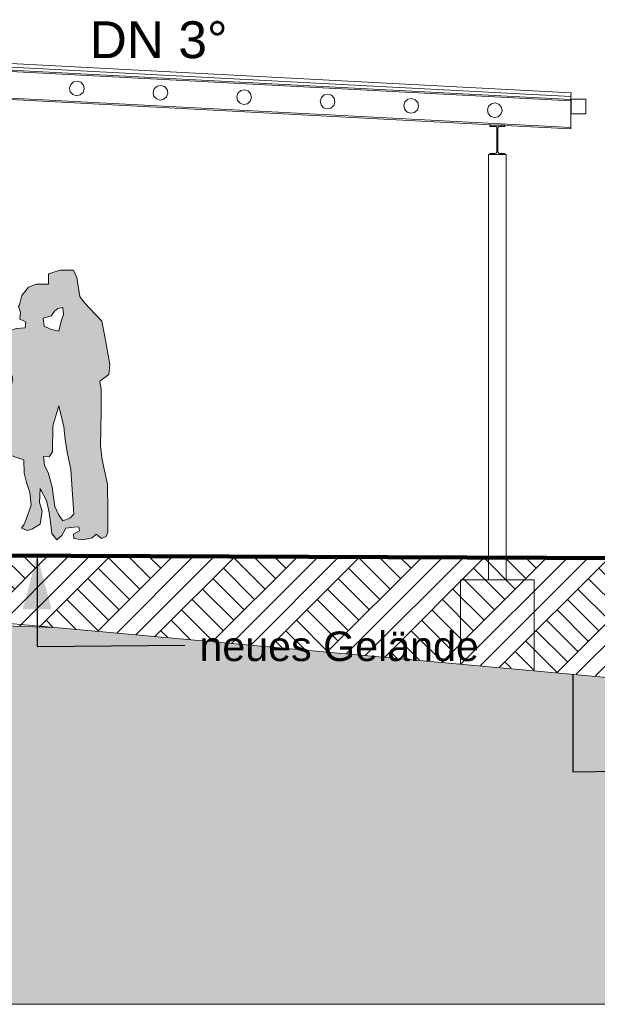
# Model space of a CAD drawing. Header units: metres. Extents: x -69 to 133, y -8 to 26.
# Tile 60 of 108: x -26.92 to -23, y -3.1 to 3.58. Entities that reach past the tile are written whole.
import ezdxf

# ---------------------------------------------------------------- set-up
doc = ezdxf.new("R2010")
doc.units = ezdxf.units.M
doc.header["$MEASUREMENT"] = 0
for name, color, linetype in [('10 Stütze', 7, 'Continuous'), ('20 Fundament', 7, 'Continuous'), ('30 Dachaufbau', 7, 'Continuous'), ('30 Dachentwässerung', 7, 'Continuous'), ('30 Dachstuhl', 7, 'Continuous'), ('60 Ausstattung außen', 7, 'Continuous'), ('60 Gelände 2D Übersicht', 7, 'Continuous'), ('60 Gelände Hänle', 7, 'Continuous'), ('90 Allgemein Beschriftung', 7, 'Continuous'), ('94 Genehmigungsplanung Bemaßung', 7, 'Continuous')]:
    doc.layers.add(name, color=color, linetype=linetype)
doc.styles.add('ERSTELLTER_STIL_2', font='arial.ttf')
doc.styles.add('ERSTELLTER_STIL_3', font='ARIALUNI.ttf')
doc.dimstyles.new('ERSTELLTER_STIL__1', dxfattribs={"dimtxt": 0.25, "dimasz": 0.19, "dimexe": 0.18, "dimexo": 0.1, "dimgap": 0, "dimtad": 1, "dimzin": 0, "dimdsep": 46, "dimtxsty": 'ERSTELLTER_STIL_2', "dimblk": 'ARROWHEAD_6', "dimblk1": 'ARROWHEAD_6', "dimblk2": 'ARROWHEAD_6', "dimcen": 0.09, "dimclrd": 7, "dimclre": 7, "dimclrt": 7, "dimazin": 0, "dimtfac": 1, "dimtdec": 4, "dimtmove": 0, "dimatfit": 3, "dimfxl": 1, "dimtolj": 1, "dimtzin": 0, "dimarcsym": 0})
doc.dimstyles.new('ERSTELLTER_STIL__3', dxfattribs={"dimtxt": 0.18, "dimasz": 0.3648, "dimexe": 0.18, "dimexo": 0.0625, "dimgap": 0, "dimtad": 0, "dimtih": 1, "dimtoh": 1, "dimdec": 4, "dimzin": 0, "dimdsep": 46, "dimcen": 0.09, "dimadec": 0, "dimazin": 0, "dimtfac": 1, "dimtdec": 4, "dimtmove": 0, "dimatfit": 3, "dimldrblk": 'ARROWHEAD_5', "dimfxl": 1, "dimtolj": 1, "dimtzin": 0, "dimarcsym": 0})
pattern_1 = [(45, (-33357.27905, 0), (-0.2121320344, 0.2121320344), []), (45, (-33357.34976, 0.0707), (-0.424264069, 0.424264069), []), (45, (-33357.4205, 0.1414), (-0.424264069, 0.424264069), []), (135, (-33357.49118, 0.21213), (0.07071067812, 0.07071067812), [0.3, -0.3])]

# ---------------------------------------------------------------- blocks, each defined once
blk = doc.blocks.new('Gruppierung Kontur 03 27[8]_2', base_point=(-27.1811, 0))
at = {"layer": '60 Ausstattung außen', "linetype": 'Continuous', "lineweight": 0, "true_color": 0xffffff}
blk.add_hatch(color=7, dxfattribs=at).paths.add_polyline_path([(-27.1652, 1.3077), (-27.1781, 1.3705), (-27.1947, 1.4571), (-27.235, 1.5509), (-27.2327, 1.596), (-27.2101, 1.6126), (-27.1674, 1.6114), (-27.158, 1.6482), (-27.1508, 1.7064), (-27.1591, 1.7752), (-27.1627, 1.8192), (-27.2398, 1.8785), (-27.292, 1.8714), (-27.3358, 1.837), (-27.3572, 1.7859), (-27.3501, 1.7456), (-27.3394, 1.704), (-27.3453, 1.6423), (-27.4165, 1.6114), (-27.4592, 1.5829), (-27.4829, 1.5461), (-27.5043, 1.4084), (-27.5102, 1.2945), (-27.5054, 1.2339), (-27.5019, 1.2031), (-27.4426, 1.1817), (-27.4555, 1.1308), (-27.4555, 1.0635), (-27.4134, 1.034), (-27.4134, 0.975), (-27.4008, 0.895), (-27.3768, 0.8214), (-27.343, 0.6701), (-27.3418, 0.5917), (-27.3833, 0.3852), (-27.4058, 0.2333), (-27.4129, 0.1775), (-27.3963, 0.1062), (-27.3643, 0.1027), (-27.337, 0.0849), (-27.3412, 0.0421), (-27.3098, 0.0113), (-27.2635, 0.0101), (-27.2196, -0.0018), (-27.1425, 0.0018), (-27.0619, 0.0279), (-27.0643, 0.0433), (-27.1378, 0.0611), (-27.171, 0.0908), (-27.1295, 0.1157), (-27.2125, 0.1597), (-27.2137, 0.2701), (-27.1947, 0.4529), (-27.1639, 0.5858), (-27.1473, 0.676), (-27.1283, 0.8576), (-27.1567, 1.0213), (-27.1259, 1.0678), (-27.1188, 1.1746), (-27.1357, 1.194), (-27.1189, 1.2066), (-27.0978, 1.2487), (-27.1189, 1.2993)])
h = blk.add_hatch(color=7, dxfattribs=at)
h.paths.add_polyline_path([(-26.9647, 1.1414), (-26.9943, 1.0238), (-27.0263, 0.898), (-27.0453, 0.7781), (-27.037, 0.6701), (-26.999, 0.6333), (-26.9397, 0.6107), (-26.8911, 0.5929), (-26.8888, 0.5027), (-26.8733, 0.4398), (-26.8496, 0.3733), (-26.8413, 0.2879), (-26.8745, 0.1881), (-26.8888, 0.1573), (-26.9065, 0.13), (-26.8662, 0.1146), (-26.8354, 0.1229), (-26.7796, 0.1585), (-26.7654, 0.2451), (-26.7856, 0.3045), (-26.7808, 0.3994), (-26.7381, 0.3175), (-26.718, 0.2368), (-26.7073, 0.1561), (-26.7002, 0.0944), (-26.667, 0.0516), (-26.6326, 0.0801), (-26.6065, 0.13), (-26.5484, 0.1371), (-26.5176, 0.1383), (-26.514, 0.1122), (-26.5531, 0.0896), (-26.5519, 0.0611), (-26.4903, 0.0516), (-26.4274, 0.0647), (-26.3995, 0.0907), (-26.3634, 0.0611), (-26.3326, 0.073), (-26.3207, 0.1027), (-26.3219, 0.2439), (-26.3242, 0.4291), (-26.3598, 0.5941), (-26.3717, 0.6879), (-26.3669, 0.9253), (-26.3658, 1.0701), (-26.3764, 1.1283), (-26.3153, 1.1729), (-26.3069, 1.2403), (-26.3406, 1.4298), (-26.3622, 1.5343), (-26.4061, 1.5829), (-26.4796, 1.6601), (-26.5104, 1.7016), (-26.5318, 1.831), (-26.5543, 1.8809), (-26.6433, 1.8797), (-26.7239, 1.8548), (-26.7239, 1.7859), (-26.8081, 1.7859), (-26.8591, 1.7657), (-26.9042, 1.7088), (-26.9208, 1.6459), (-26.9267, 1.634), (-26.9137, 1.5948), (-26.9172, 1.5473), (-26.8769, 1.5295), (-26.8828, 1.4903), (-26.9433, 1.4856), (-26.9896, 1.4666), (-27.0074, 1.3075)])
h.paths.add_polyline_path([(-26.6528, 0.9609), (-26.6184, 0.8185), (-26.6101, 0.733), (-26.5958, 0.6464), (-26.5721, 0.5276), (-26.5519, 0.2249), (-26.5792, 0.1988), (-26.6255, 0.1798), (-26.6563, 0.2226), (-26.68, 0.2772), (-26.6978, 0.4089), (-26.7251, 0.5087), (-26.75, 0.5561), (-26.7571, 0.6155), (-26.7192, 0.6143), (-26.6972, 0.6493), (-26.6943, 0.8256)], flags=0)
h.paths.add_polyline_path([(-26.7097, 1.4797), (-26.7536, 1.501), (-26.7595, 1.5545), (-26.7049, 1.5711), (-26.6836, 1.6031), (-26.6599, 1.6209), (-26.6255, 1.6269), (-26.6207, 1.5794), (-26.6385, 1.5355), (-26.6528, 1.4678)], flags=0)
at = {"layer": '60 Ausstattung außen', "color": 7, "linetype": 'Continuous', "lineweight": 13, "flags": 128}
for points in [[(-27.1652, 1.3077), (-27.1781, 1.3705), (-27.1947, 1.4571), (-27.235, 1.5509), (-27.2327, 1.596), (-27.2101, 1.6126), (-27.1674, 1.6114), (-27.158, 1.6482), (-27.1508, 1.7064), (-27.1591, 1.7752), (-27.1627, 1.8192), (-27.2398, 1.8785), (-27.292, 1.8714), (-27.3358, 1.837), (-27.3572, 1.7859), (-27.3501, 1.7456), (-27.3394, 1.704), (-27.3453, 1.6423), (-27.4165, 1.6114), (-27.4592, 1.5829), (-27.4829, 1.5461), (-27.5043, 1.4084), (-27.5102, 1.2945), (-27.5054, 1.2339), (-27.5019, 1.2031), (-27.4426, 1.1817), (-27.4555, 1.1308), (-27.4555, 1.0635), (-27.4134, 1.034), (-27.4134, 0.975), (-27.4008, 0.895), (-27.3768, 0.8214), (-27.343, 0.6701), (-27.3418, 0.5917), (-27.3833, 0.3852), (-27.4058, 0.2333), (-27.4129, 0.1775), (-27.3963, 0.1062), (-27.3643, 0.1027), (-27.337, 0.0849), (-27.3412, 0.0421), (-27.3098, 0.0113), (-27.2635, 0.0101), (-27.2196, -0.0018), (-27.1425, 0.0018), (-27.0619, 0.0279), (-27.0643, 0.0433), (-27.1378, 0.0611), (-27.171, 0.0908), (-27.1295, 0.1157), (-27.2125, 0.1597), (-27.2137, 0.2701), (-27.1947, 0.4529), (-27.1639, 0.5858), (-27.1473, 0.676), (-27.1283, 0.8576), (-27.1567, 1.0213), (-27.1259, 1.0678), (-27.1188, 1.1746), (-27.1357, 1.194), (-27.1189, 1.2066), (-27.0978, 1.2487), (-27.1189, 1.2993)], [(-26.9647, 1.1414), (-26.9943, 1.0238), (-27.0263, 0.898), (-27.0453, 0.7781), (-27.037, 0.6701), (-26.999, 0.6333), (-26.9397, 0.6107), (-26.8911, 0.5929), (-26.8888, 0.5027), (-26.8733, 0.4398), (-26.8496, 0.3733), (-26.8413, 0.2879), (-26.8745, 0.1881), (-26.8888, 0.1573), (-26.9065, 0.13), (-26.8662, 0.1146), (-26.8354, 0.1229), (-26.7796, 0.1585), (-26.7654, 0.2451), (-26.7856, 0.3045), (-26.7808, 0.3994), (-26.7381, 0.3175), (-26.718, 0.2368), (-26.7073, 0.1561), (-26.7002, 0.0944), (-26.667, 0.0516), (-26.6326, 0.0801), (-26.6065, 0.13), (-26.5484, 0.1371), (-26.5176, 0.1383), (-26.514, 0.1122), (-26.5531, 0.0896), (-26.5519, 0.0611), (-26.4903, 0.0516), (-26.4274, 0.0647), (-26.3995, 0.0907), (-26.3634, 0.0611), (-26.3326, 0.073), (-26.3207, 0.1027), (-26.3219, 0.2439), (-26.3242, 0.4291), (-26.3598, 0.5941), (-26.3717, 0.6879), (-26.3669, 0.9253), (-26.3658, 1.0701), (-26.3764, 1.1283), (-26.3153, 1.1729), (-26.3069, 1.2403), (-26.3406, 1.4298), (-26.3622, 1.5343), (-26.4061, 1.5829), (-26.4796, 1.6601), (-26.5104, 1.7016), (-26.5318, 1.831), (-26.5543, 1.8809), (-26.6433, 1.8797), (-26.7239, 1.8548), (-26.7239, 1.7859), (-26.8081, 1.7859), (-26.8591, 1.7657), (-26.9042, 1.7088), (-26.9208, 1.6459), (-26.9267, 1.634), (-26.9137, 1.5948), (-26.9172, 1.5473), (-26.8769, 1.5295), (-26.8828, 1.4903), (-26.9433, 1.4856), (-26.9896, 1.4666), (-27.0074, 1.3075)], [(-26.7097, 1.4797), (-26.7536, 1.501), (-26.7595, 1.5545), (-26.7049, 1.5711), (-26.6836, 1.6031), (-26.6599, 1.6209), (-26.6255, 1.6269), (-26.6207, 1.5794), (-26.6385, 1.5355), (-26.6528, 1.4678)], [(-26.6528, 0.9609), (-26.6184, 0.8185), (-26.6101, 0.733), (-26.5958, 0.6464), (-26.5721, 0.5276), (-26.5519, 0.2249), (-26.5792, 0.1988), (-26.6255, 0.1798), (-26.6563, 0.2226), (-26.68, 0.2772), (-26.6978, 0.4089), (-26.7251, 0.5087), (-26.75, 0.5561), (-26.7571, 0.6155), (-26.7192, 0.6143), (-26.6972, 0.6493), (-26.6943, 0.8256)]]:
    blk.add_lwpolyline(points, close=True, dxfattribs=at)
blk = doc.blocks.new('*D34', base_point=(-33357.279, 0))
at = {"layer": '94 Genehmigungsplanung Bemaßung', "color": 7, "linetype": 'Continuous', "lineweight": 13}
for p, q in [((-22.1718, 2.9646), (-21.9718, 2.7646)), ((-21.8843, 2.8646), (-22.2593, 2.8646)), ((-22.0718, -0.0354), (-22.0718, 2.8646)), ((-22.1718, 0.0646), (-21.9718, -0.1354)), ((-21.8843, -0.0354), (-22.2593, -0.0354)), ((-22.0718, -0.1854), (-22.0718, -0.0354))]:
    blk.add_line(p, q, dxfattribs=at)
at = {"layer": '94 Genehmigungsplanung Bemaßung', "color": 7, "lineweight": 13, "char_height": 0.25, "attachment_point": 7, "rotation": 90, "style": 'ERSTELLTER_STIL_2'}
for s, insert in [('\\A1;{\\pql;\\fArial|b0|i0|c0|p0;\\W1.000000;20\\fArial|b0|i0|c0|p0;\\W1.000000;\\A1{\\H.66x;\\S5^  ;}}', (-22.1062, 2.2574)), ('\\A1;{\\pql;\\fArial|b0|i0|c0|p0;\\W1.000000;2,90}', (-22.1218, 0.8274))]:
    blk.add_mtext(s, dxfattribs=dict(at, insert=insert))
blk = doc.blocks.new('ARROWHEAD_6')
at = {"color": 0, "linetype": 'Continuous', "lineweight": 0}
for p, q in [((-0.5, -0.5), (0.5, 0.5)), ((0, 0), (-1, 0))]:
    blk.add_line(p, q, dxfattribs=at)
blk = doc.blocks.new('*D35', base_point=(-33357.279, 0))
at = {"layer": '94 Genehmigungsplanung Bemaßung', "color": 7, "linetype": 'Continuous', "lineweight": 13}
for p, q in [((-22.0718, 3.071), (-22.0718, 3.221)), ((-21.9718, 2.971), (-22.1718, 3.171)), ((-21.8843, 3.071), (-22.2593, 3.071)), ((-22.0718, 2.8646), (-22.0718, 3.071)), ((-22.1718, 2.9646), (-21.9718, 2.7646)), ((-21.8843, 2.8646), (-22.2593, 2.8646))]:
    blk.add_line(p, q, dxfattribs=at)
blk = doc.blocks.new('ARROWHEAD_5')
at = {"linetype": 'Continuous', "lineweight": 0}
blk.add_hatch(color=0, dxfattribs=at).paths.add_polyline_path([(-1, 0.2679), (0, 0), (-1, -0.2679)])
at = {"color": 0, "linetype": 'Continuous', "lineweight": 0}
blk.add_line((0, 0), (-1, 0), dxfattribs=at)

msp = doc.modelspace()

# ---------------------------------------------------------------- hatches: boundary and pattern name
at = {"layer": '60 Gelände 2D Übersicht', "linetype": 'Continuous', "lineweight": 18, "true_color": 0xffa8a8}
h = msp.add_hatch(dxfattribs=at)
h.set_pattern_fill('Boden__gewachsen_0002', color=21, style=0, pattern_type=2)
h.set_pattern_definition(pattern_1)
h.paths.add_polyline_path([(-28.1719, -0.0496), (-17.662, -0.0949), (-17.6215, -0.1678), (-10.3394, -0.3604), (-10.2492, -0.469), (-14.7581, -1.442), (-17.6068, -1.354), (-26.6805, -0.5442), (-28.0897, -0.4983), (-28.0897, -0.4), (-28.2091, -0.3857)])
at = {"layer": '60 Gelände Hänle', "linetype": 'Continuous', "lineweight": 18, "true_color": 0x9f9f9f}
h = msp.add_hatch(dxfattribs=at)
h.set_pattern_fill('Boden__gewachsen_0002', color=253, style=0, pattern_type=2)
h.set_pattern_definition(pattern_1)
h.paths.add_polyline_path([(-50.6355, -1.7085), (-50.6355, -3.1), (-17.6182, -3.1), (-17.6182, -1.3638), (-26.6805, -0.5442), (-28.5897, -0.482), (-28.5897, -0.491), (-34.6002, -0.491), (-34.6002, -0.4), (-35.0002, -0.4), (-35.0002, -0.491), (-35.9802, -0.491), (-49.5558, -1.8787)])

# ---------------------------------------------------------------- linework, layer by layer
at = {"layer": '10 Stütze', "color": 7, "linetype": 'Continuous', "lineweight": 13}
for p, q in [((-23.7397, 2.6646), (-23.7299, 2.6646)), ((-23.7397, -0.2195), (-23.7397, 2.6646)), ((-23.6293, 2.6646), (-23.6197, 2.6646)), ((-23.6197, -0.2195), (-23.6197, 2.6646))]:
    msp.add_line(p, q, dxfattribs=at)
at = {"layer": '20 Fundament', "color": 7, "linetype": 'Continuous', "lineweight": 13}
for p, q in [((-23.4297, -0.2195), (-23.9297, -0.2195)), ((-23.9297, -0.2195), (-23.9297, -0.793)), ((-23.4297, -0.8382), (-23.4297, -0.2195))]:
    msp.add_line(p, q, dxfattribs=at)
at = {"layer": '30 Dachaufbau', "color": 7, "linetype": 'Continuous', "lineweight": 13}
for p, q in [((-28.182, 3.3006), (-23.182, 3.0386)), ((-28.1809, 3.3206), (-23.1809, 3.0585)), ((-23.1809, 3.0585), (-23.182, 3.0386))]:
    msp.add_line(p, q, dxfattribs=at)
at = {"layer": '30 Dachentwässerung', "color": 7, "linetype": 'Continuous', "lineweight": 13}
for p, q in [((-23.1797, 3.0409), (-23.0797, 3.0409)), ((-23.1797, 2.9409), (-23.1797, 3.0409)), ((-23.0797, 3.0409), (-23.0797, 2.9409)), ((-23.0797, 2.9409), (-23.1797, 2.9409))]:
    msp.add_line(p, q, dxfattribs=at)
at = {"layer": '30 Dachstuhl', "color": 7, "linetype": 'Continuous', "lineweight": 13}
for p, q in [((-23.1803, 3.0835), (-28.1734, 3.3452)), ((-28.1797, 3.3008), (-23.1809, 3.0388)), ((-23.1809, 3.0288), (-28.1797, 3.2907)), ((-23.1816, 3.0585), (-28.1747, 3.3202)), ((-26.5728, 3.1414), (-26.5808, 3.1168)), ((-26.5536, 3.1588), (-26.5728, 3.1414)), ((-26.5283, 3.1641), (-26.5536, 3.1588)), ((-26.5536, 3.1588), (-26.5536, 3.1588)), ((-26.5037, 3.1561), (-26.5283, 3.1641)), ((-26.5283, 3.1641), (-26.5283, 3.1641)), ((-26.4864, 3.1369), (-26.5037, 3.1561)), ((-28.1797, 3.1105), (-23.1809, 2.8485)), ((-23.6797, 2.8646), (-28.1797, 3.1005)), ((-26.5808, 3.1168), (-26.5755, 3.0915)), ((-26.5755, 3.0915), (-26.5581, 3.0723)), ((-26.5082, 3.0697), (-26.489, 3.087)), ((-26.489, 3.087), (-26.481, 3.1116)), ((-26.481, 3.1116), (-26.4864, 3.1369)), ((-26.0062, 3.1117), (-26.0142, 3.0871)), ((-26.0142, 3.0871), (-26.0088, 3.0618)), ((-25.987, 3.1291), (-26.0062, 3.1117)), ((-25.9616, 3.1344), (-25.987, 3.1291)), ((-25.987, 3.1291), (-25.987, 3.1291)), ((-25.987, 3.1291), (-25.987, 3.1291)), ((-25.937, 3.1264), (-25.9616, 3.1344)), ((-25.9616, 3.1344), (-25.9616, 3.1344)), ((-25.9197, 3.1072), (-25.937, 3.1264)), ((-25.9223, 3.0573), (-25.9143, 3.0819)), ((-25.9143, 3.0819), (-25.9197, 3.1072)), ((-25.4395, 3.0821), (-25.4475, 3.0574)), ((-25.4203, 3.0994), (-25.4395, 3.0821)), ((-25.4203, 3.0994), (-25.4395, 3.0821)), ((-25.395, 3.1048), (-25.4203, 3.0994)), ((-25.4203, 3.0994), (-25.4203, 3.0994)), ((-25.3704, 3.0968), (-25.395, 3.1048)), ((-25.395, 3.1048), (-25.395, 3.1048)), ((-25.3531, 3.0775), (-25.3704, 3.0968)), ((-25.3477, 3.0522), (-25.3531, 3.0775)), ((-24.8283, 3.0751), (-24.8537, 3.0697)), ((-24.8037, 3.0671), (-24.8283, 3.0751)), ((-24.8283, 3.0751), (-24.8283, 3.0751)), ((-23.1814, 3.0625), (-23.1805, 3.0795)), ((-23.1813, 3.0625), (-23.1804, 3.0795)), ((-23.1812, 3.0625), (-23.1803, 3.0795)), ((-23.1812, 3.0625), (-23.1803, 3.0795)), ((-23.1811, 3.0625), (-23.1802, 3.0795)), ((-23.181, 3.0625), (-23.1801, 3.0795)), ((-23.1805, 3.0795), (-23.1804, 3.0823)), ((-23.1804, 3.0823), (-23.1803, 3.0835)), ((-23.1804, 3.0795), (-23.1803, 3.0823)), ((-23.1803, 3.0823), (-23.1802, 3.0835)), ((-23.1802, 3.0835), (-23.1803, 3.0835)), ((-23.1803, 3.0795), (-23.1802, 3.0823)), ((-23.1803, 3.0795), (-23.1801, 3.0823)), ((-23.1802, 3.0823), (-23.1801, 3.0835)), ((-23.1801, 3.0835), (-23.1802, 3.0835)), ((-23.1802, 3.0795), (-23.18, 3.0823)), ((-23.1801, 3.0823), (-23.1801, 3.0835)), ((-23.1801, 3.0835), (-23.1801, 3.0835)), ((-23.18, 3.0835), (-23.1801, 3.0835)), ((-23.1801, 3.0795), (-23.18, 3.0823)), ((-23.18, 3.0823), (-23.18, 3.0835)), ((-23.18, 3.0823), (-23.1799, 3.0835)), ((-23.1799, 3.0835), (-23.18, 3.0835)), ((-26.5581, 3.0723), (-26.5335, 3.0643)), ((-26.5335, 3.0643), (-26.5082, 3.0697)), ((-26.0088, 3.0618), (-25.9915, 3.0426)), ((-25.9915, 3.0426), (-25.9669, 3.0346)), ((-25.9669, 3.0346), (-25.9416, 3.04)), ((-25.9416, 3.04), (-25.9223, 3.0573)), ((-25.4475, 3.0574), (-25.4422, 3.0321)), ((-25.4422, 3.0321), (-25.4248, 3.0129)), ((-25.4248, 3.0129), (-25.4002, 3.0049)), ((-25.4002, 3.0049), (-25.3749, 3.0103)), ((-25.3749, 3.0103), (-25.3557, 3.0276)), ((-25.3557, 3.0276), (-25.3477, 3.0522)), ((-24.8729, 3.0524), (-24.8809, 3.0277)), ((-24.8809, 3.0277), (-24.8755, 3.0024)), ((-24.8537, 3.0697), (-24.8729, 3.0524)), ((-24.8537, 3.0697), (-24.8537, 3.0697)), ((-24.8536, 3.0697), (-24.8537, 3.0697)), ((-24.7864, 3.0478), (-24.8037, 3.0671)), ((-24.789, 2.9979), (-24.781, 3.0225)), ((-24.781, 3.0225), (-24.7864, 3.0478)), ((-24.3062, 3.0227), (-24.3142, 2.998)), ((-24.287, 3.04), (-24.3062, 3.0227)), ((-24.3062, 3.0227), (-24.3062, 3.0227)), ((-24.2617, 3.0454), (-24.287, 3.04)), ((-24.287, 3.04), (-24.287, 3.04)), ((-24.2371, 3.0374), (-24.2617, 3.0454)), ((-24.2617, 3.0454), (-24.2617, 3.0454)), ((-24.2198, 3.0181), (-24.2371, 3.0374)), ((-24.2144, 2.9928), (-24.2198, 3.0181)), ((-23.7204, 3.0103), (-23.7396, 2.993)), ((-23.695, 3.0157), (-23.7204, 3.0103)), ((-23.7204, 3.0103), (-23.7204, 3.0103)), ((-23.6704, 3.0077), (-23.695, 3.0157)), ((-23.695, 3.0157), (-23.695, 3.0157)), ((-23.6531, 2.9884), (-23.6704, 3.0077)), ((-23.1816, 3.0585), (-23.1815, 3.0597)), ((-23.1815, 3.0585), (-23.1816, 3.0585)), ((-23.1815, 3.0597), (-23.1814, 3.0625)), ((-23.1815, 3.0597), (-23.1813, 3.0625)), ((-23.1815, 3.0585), (-23.1815, 3.0597)), ((-23.1814, 3.0585), (-23.1815, 3.0585)), ((-23.1814, 3.0597), (-23.1812, 3.0625)), ((-23.1814, 3.0585), (-23.1814, 3.0597)), ((-23.1814, 3.0585), (-23.1813, 3.0597)), ((-23.1814, 3.0585), (-23.1814, 3.0585)), ((-23.1813, 3.0585), (-23.1814, 3.0585)), ((-23.1813, 3.0597), (-23.1812, 3.0625)), ((-23.1813, 3.0585), (-23.1812, 3.0597)), ((-23.1812, 3.0585), (-23.1813, 3.0585)), ((-23.1812, 3.0597), (-23.1811, 3.0625)), ((-23.1812, 3.0585), (-23.1811, 3.0597)), ((-23.1811, 3.0597), (-23.181, 3.0625)), ((-23.1809, 3.0388), (-23.1809, 3.0288)), ((-23.1809, 3.0288), (-23.1809, 2.8485)), ((-24.8755, 3.0024), (-24.8582, 2.9832)), ((-24.8582, 2.9832), (-24.8336, 2.9752)), ((-24.8336, 2.9752), (-24.8083, 2.9806)), ((-24.8083, 2.9806), (-24.789, 2.9979)), ((-24.3142, 2.998), (-24.3089, 2.9727)), ((-24.3089, 2.9727), (-24.2915, 2.9535)), ((-24.2915, 2.9535), (-24.2669, 2.9455)), ((-24.2915, 2.9535), (-24.2915, 2.9535)), ((-24.2669, 2.9455), (-24.2416, 2.9509)), ((-24.2669, 2.9455), (-24.2669, 2.9455)), ((-24.2416, 2.9509), (-24.2224, 2.9682)), ((-24.2224, 2.9682), (-24.2144, 2.9928)), ((-23.7396, 2.993), (-23.7476, 2.9683)), ((-23.7476, 2.9683), (-23.7422, 2.943)), ((-23.7422, 2.943), (-23.7249, 2.9238)), ((-23.6557, 2.9385), (-23.6477, 2.9631)), ((-23.6477, 2.9631), (-23.6531, 2.9884)), ((-23.7249, 2.9238), (-23.7003, 2.9158)), ((-23.7249, 2.9238), (-23.7249, 2.9238)), ((-23.7003, 2.9158), (-23.675, 2.9212)), ((-23.7003, 2.9158), (-23.7003, 2.9158)), ((-23.675, 2.9212), (-23.6557, 2.9385)), ((-23.7299, 2.8646), (-23.7299, 2.8561)), ((-23.6299, 2.8646), (-23.7299, 2.8646)), ((-23.6887, 2.8545), (-23.6843, 2.8501)), ((-23.6764, 2.8441), (-23.6748, 2.8501)), ((-23.6764, 2.6851), (-23.6764, 2.8441)), ((-23.6711, 2.8545), (-23.6754, 2.8501)), ((-23.6748, 2.8501), (-23.6704, 2.8545)), ((-23.6704, 2.8545), (-23.6644, 2.8561)), ((-23.6298, 2.8646), (-23.6299, 2.8646)), ((-23.6299, 2.8646), (-23.6299, 2.8561)), ((-23.6292, 2.8561), (-23.6299, 2.8561)), ((-23.1809, 2.8385), (-23.6298, 2.862)), ((-23.6292, 2.8561), (-23.6292, 2.862)), ((-23.1809, 2.8485), (-23.1809, 2.8385)), ((-23.7299, 2.6731), (-23.7299, 2.6646)), ((-23.6843, 2.6791), (-23.6887, 2.6748)), ((-23.6748, 2.6791), (-23.6764, 2.6851)), ((-23.6754, 2.6791), (-23.6711, 2.6748)), ((-23.6704, 2.6748), (-23.6748, 2.6791)), ((-23.6644, 2.6731), (-23.6704, 2.6748)), ((-23.6292, 2.6731), (-23.6299, 2.6731)), ((-23.6299, 2.6731), (-23.6299, 2.6646)), ((-23.6292, 2.6646), (-23.6292, 2.6731)), ((-23.6299, 2.6646), (-23.7299, 2.6646)), ((-23.6293, 2.6646), (-23.6299, 2.6646))]:
    msp.add_line(p, q, dxfattribs=at)
at = {"layer": '30 Dachstuhl', "color": 7, "linetype": 'Continuous', "lineweight": 13, "flags": 128}
for points in [[(-23.6887, 2.8545), (-23.6947, 2.8561), (-23.7299, 2.8561)], [(-23.6843, 2.8501), (-23.6827, 2.8441), (-23.6827, 2.6851), (-23.6843, 2.6791)], [(-23.6754, 2.8501), (-23.6771, 2.8441), (-23.6771, 2.6851), (-23.6754, 2.6791)], [(-23.6299, 2.8561), (-23.6651, 2.8561), (-23.6711, 2.8545)], [(-23.6887, 2.6748), (-23.6947, 2.6731), (-23.7299, 2.6731)], [(-23.6711, 2.6748), (-23.6651, 2.6731), (-23.6299, 2.6731)]]:
    msp.add_lwpolyline(points, dxfattribs=at)
at = {"layer": '60 Gelände 2D Übersicht', "color": 7, "linetype": 'Continuous', "lineweight": 100}
msp.add_line((-28.1719, -0.0496), (-17.662, -0.0949), dxfattribs=at)
at = {"layer": '60 Gelände Hänle', "color": 8, "linetype": 'Continuous', "lineweight": 18}
msp.add_line((-26.6805, -0.5442), (-27.4897, -0.472), dxfattribs=at)
at = {"layer": '60 Gelände Hänle', "color": 7, "linetype": 'Continuous', "lineweight": 18}
msp.add_line((-17.6182, -3.1), (-50.6355, -3.1), dxfattribs=at)
at = {"layer": '60 Gelände Hänle', "color": 7, "linetype": 'Continuous', "lineweight": 18, "flags": 128}
msp.add_lwpolyline([(-50.6355, -1.7085), (-49.5558, -1.8787), (-34.1287, -0.3017), (-26.6805, -0.5442), (-17.6182, -1.3638)], dxfattribs=at)

# ---------------------------------------------------------------- block references
at = {"layer": '60 Ausstattung außen', "color": 7, "linetype": 'Continuous', "lineweight": 13}
msp.add_blockref('Gruppierung Kontur 03 27[8]_2', (-27.1811, 0), dxfattribs=at)

# ---------------------------------------------------------------- texts
at = {"layer": '90 Allgemein Beschriftung', "color": 7, "linetype": 'Continuous', "lineweight": 13}
for s, insert, char_height, attachment_point, style in [('\\A1;{\\pql;\\fArial|b0|i0|c0|p0;\\W1.000000;DN 3°}', (-26.4445, 3.5692), 0.25, 1, 'ERSTELLTER_STIL_2'), ('\\A1;{\\pql;\\fArial Unicode MS|b0|i0|c0|p0;\\W1.000000;neues Gelände}', (-25.7001, -0.6724), 0.2, 4, 'ERSTELLTER_STIL_3')]:
    msp.add_mtext(s, dxfattribs=dict(at, insert=insert, char_height=char_height, attachment_point=attachment_point, style=style))

# ---------------------------------------------------------------- dimensions: what is measured, and where the dimension line sits
at = {"layer": '94 Genehmigungsplanung Bemaßung', "color": 7, "linetype": 'Continuous', "lineweight": 13}
for base, p1, p2, picture, middle in [((-22.0718, 2.8646), (-23.6292, -0.0354), (-23.7292, 2.8646), '*D34', (-22.2468, 1.151)), ((-22.0718, 3.071), (-23.7292, 2.8646), (-23.1809, 3.071), '*D35', (-22.2468, 2.7843))]:
    dim = msp.add_linear_dim(base=base, p1=p1, p2=p2, angle=90, dimstyle='ERSTELLTER_STIL__1', dxfattribs=at)
    dim.commit()
    dim.dimension.update_dxf_attribs({"geometry": picture, "text_midpoint": middle, "dimtype": 160, "text_rotation": 90})

# ---------------------------------------------------------------- leaders
at = {"layer": '90 Allgemein Beschriftung', "color": 7, "linetype": 'Continuous', "lineweight": 13, "annotation_type": 0, "has_hookline": 1, "hookline_direction": 0}
for points, text_width in [([(-26.8001, -0.0555), (-26.8001, -0.6724), (-25.8001, -0.6626)], 1.8669), ([(-23.1675, -0.8619), (-23.1675, -1.5225), (-22.1675, -1.5127)], 1.7115)]:
    msp.add_leader(points, dimstyle='ERSTELLTER_STIL__3', dxfattribs=dict(at, text_width=text_width))

doc.saveas('drawing.dxf')
